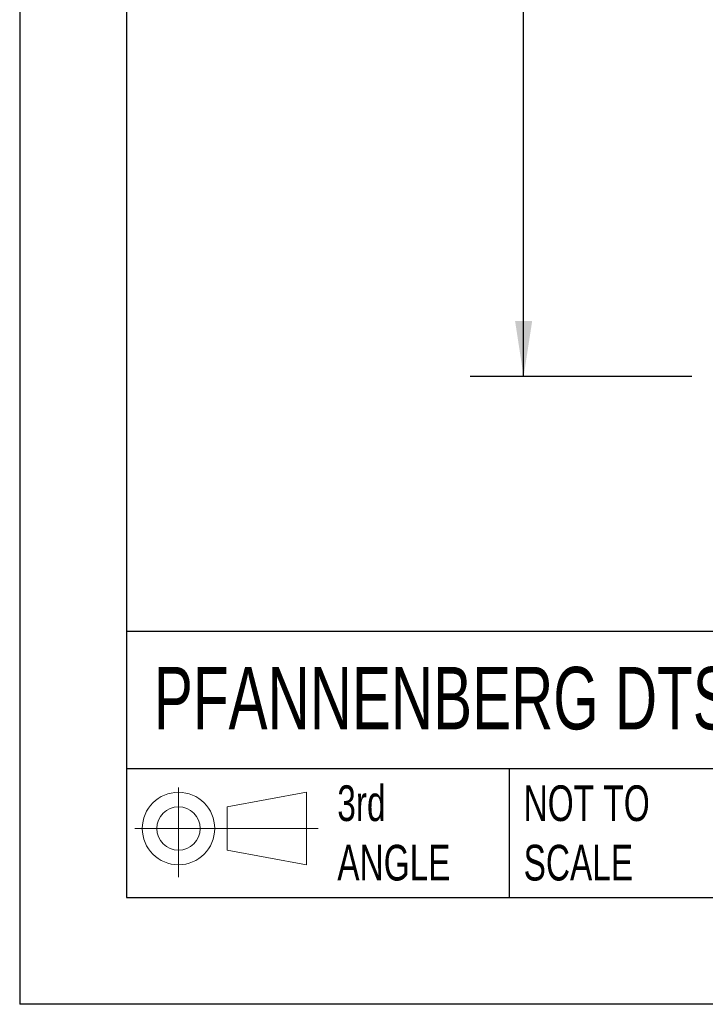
# Model space of a CAD drawing. Header units: millimetres. Extents: x 0 to 2235, y 0 to 1727.
# Tile 1 of 30: x 0 to 325, y 0 to 467. Entities that reach past the tile are written whole.
import ezdxf

# ---------------------------------------------------------------- set-up
doc = ezdxf.new("R2010")
doc.units = ezdxf.units.MM
doc.header["$LTSCALE"] = 8
doc.layers.add('DIMENSIONS', color=140, linetype='Continuous', lineweight=25)
doc.layers.add('TEXT', color=140, linetype='Continuous', lineweight=25)
doc.styles.add('SLDTEXTSTYLE0', font='TXT', dxfattribs={"width": 0.7})
doc.dimstyles.new('SLDDIMSTYLE1', dxfattribs={"dimtxt": 17.264063, "dimasz": 26.416, "dimexe": 0, "dimexo": 0.0625, "dimgap": 4.316016, "dimtad": 0, "dimtih": 1, "dimtoh": 1, "dimdec": 1, "dimrnd": 1e-09, "dimzin": 12, "dimdsep": 46, "dimtxsty": 'SLDTEXTSTYLE0', "dimsah": 1, "dimcen": 0.09, "dimadec": 0, "dimazin": 3, "dimtfac": 1, "dimtdec": 1, "dimtofl": 0, "dimtmove": 0, "dimatfit": 3, "dimfxl": 0, "dimfrac": 2, "dimtolj": 1, "dimtzin": 12, "dimarcsym": 0})

# ---------------------------------------------------------------- blocks, each defined once
blk = doc.blocks.new('Block11')
at = {"color": 7, "linetype": 'Continuous', "lineweight": 18}
for p, q in [((20.71, 42.49), (20.71, 0)), ((43.84, 33.34), (81.4, 40.25)), ((81.4, 40.25), (81.4, 5.85)), ((43.84, 12.77), (43.84, 33.34)), ((0, 23.05), (86.99, 23.05)), ((43.84, 12.77), (81.4, 5.85))]:
    blk.add_line(p, q, dxfattribs=at)
for radius in [17.2, 10.29]:
    blk.add_circle((20.71, 23.05), radius, dxfattribs=at)
blk = doc.blocks.new('Block12')
at = {"color": 7, "linetype": 'Continuous'}
blk.add_blockref('Block11', (0, 0), dxfattribs=at)
blk = doc.blocks.new('_D_14')
at = {"layer": 'DIMENSIONS'}
for p, q in [((321.02, 810.09), (213.85, 810.09)), ((239.25, 810.09), (239.25, 596.95)), ((206.42, 565.64), (200.62, 565.64)), ((200.62, 565.64), (200.62, 538.21)), ((272.08, 565.64), (277.88, 565.64)), ((277.88, 565.64), (277.88, 538.21)), ((200.62, 538.21), (206.42, 538.21)), ((277.88, 538.21), (272.08, 538.21)), ((239.25, 298.02), (239.25, 534.34)), ((319.08, 298.02), (213.85, 298.02))]:
    blk.add_line(p, q, dxfattribs=at)
for points in [[(239.25, 810.09), (235.19, 783.67), (243.31, 783.67)], [(239.25, 298.02), (243.31, 324.44), (235.19, 324.44)]]:
    blk.add_solid(points, dxfattribs=at)
at = {"layer": 'DIMENSIONS', "char_height": 16.933, "attachment_point": 1, "style": 'SLDTEXTSTYLE0'}
for s, insert in [('512.1', (206.42, 591.34)), ('20.16', (206.42, 560.03))]:
    blk.add_mtext(s, dxfattribs=dict(at, insert=insert))

msp = doc.modelspace()

# ---------------------------------------------------------------- linework, layer by layer
at = {"color": 7, "linetype": 'Continuous'}
for p in [(0.02, 1727.22), (2235.22, 0.02)]:
    msp.add_line(p, (0.02, 0.02), dxfattribs=at)
at = {"layer": 'TEXT'}
for p, q in [((50.8, 1676.4), (50.8, 50.8)), ((2184.4, 177.01), (50.8, 177.01)), ((2184.4, 111.76), (50.8, 111.76)), ((232.36, 111.76), (232.36, 50.8)), ((50.8, 50.8), (2184.4, 50.8))]:
    msp.add_line(p, q, dxfattribs=at)

# ---------------------------------------------------------------- block references
msp.add_blockref('Block12', (54.7, 60.43), dxfattribs=at)

# ---------------------------------------------------------------- texts
at = {"layer": 'TEXT', "attachment_point": 1, "style": 'SLDTEXTSTYLE0'}
for s, insert, char_height in [('PFANNENBERG DTS AIR CONDITIONER', (63.73, 160.19), 29.6333), ('3rd^JANGLE', (150.8, 103.97), 16.933), ('NOT TO^JSCALE', (239.25, 103.97), 16.9333)]:
    msp.add_mtext(s, dxfattribs=dict(at, insert=insert, char_height=char_height))

# ---------------------------------------------------------------- dimensions: what is measured, and where the dimension line sits
at = {"layer": 'DIMENSIONS'}
dim = msp.add_linear_dim(base=(239.25, 298.02), p1=(331.18, 810.09), p2=(329.24, 298.02), angle=90, dimstyle='SLDDIMSTYLE1', dxfattribs=at)
dim.commit()
dim.dimension.update_dxf_attribs({"geometry": '_D_14', "text_midpoint": (239.25, 565.64), "dimtype": 160})

doc.saveas('drawing.dxf')
